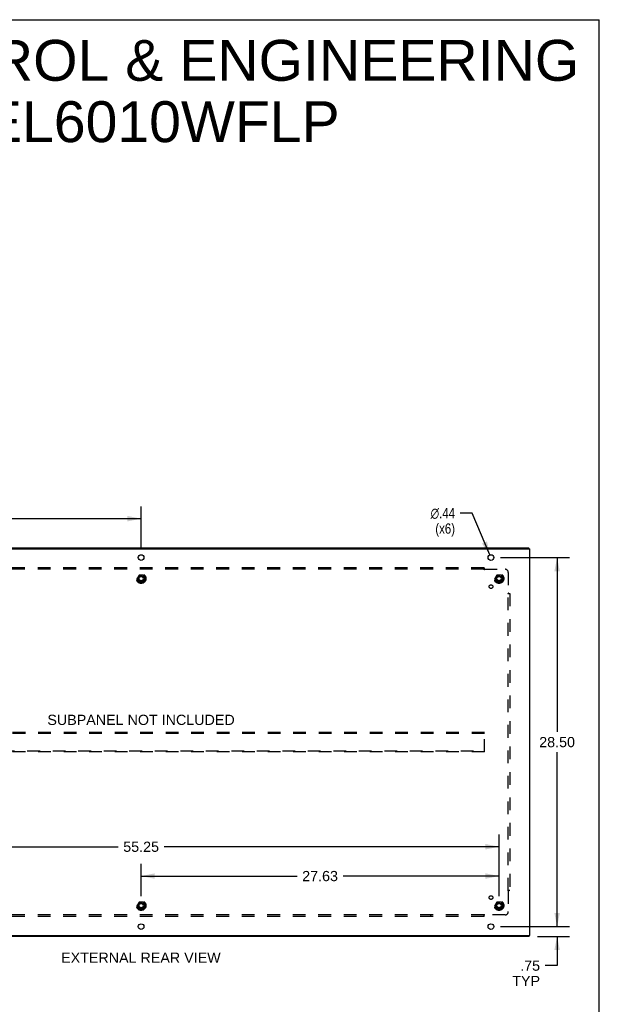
# Model space of a CAD drawing. Header units: inches. Extents: x 0 to 179, y 0 to 116.
# Tile 21 of 21: x 134 to 179, y 40 to 116. Entities that reach past the tile are written whole.
import ezdxf

# ---------------------------------------------------------------- set-up
doc = ezdxf.new("R2010")
doc.units = ezdxf.units.IN
doc.header["$LTSCALE"] = 9.842105
doc.header["$MEASUREMENT"] = 0
doc.linetypes.add('HIDDEN', pattern=[0.2, 0.1, -0.1])
doc.layers.get('0').update_dxf_attribs({"linetype": 'CONTINUOUS'})
for name, color, linetype in [('DEFAULT_2', 8, 'HIDDEN'), ('DIMENSIONS', 7, 'CONTINUOUS'), ('SUBPANEL', 7, 'CONTINUOUS')]:
    doc.layers.add(name, color=color, linetype=linetype)
doc.styles.get("Standard").update_dxf_attribs({"font": 'arial.ttf'})
doc.styles.add('TEXTSTYLE_1', font='gdt', dxfattribs={"width": 0.8})
doc.dimstyles.new('DIMSTYLE_1', dxfattribs={"dimtxt": 0.789474, "dimasz": 1.052632, "dimexe": 0.09, "dimexo": 0.07, "dimgap": 0.0375, "dimtad": 0, "dimtih": 1, "dimtoh": 1, "dimzin": 4, "dimdsep": 46, "dimtxsty": 'Standard', "dimblk": '_FILLED', "dimblk1": '_FILLED', "dimblk2": '_FILLED', "dimcen": 0.09, "dimadec": 3, "dimazin": 1, "dimtfac": 1, "dimtdec": 3, "dimtofl": 0, "dimtmove": 0, "dimatfit": 3, "dimldrblk": '_FILLED', "dimfxl": 0, "dimtolj": 1, "dimtzin": 4, "dimarcsym": 0})
doc.dimstyles.new('DIMSTYLE_2', dxfattribs={"dimtxt": 0.789474, "dimasz": 1.052632, "dimexe": 0.09, "dimexo": 0.07, "dimgap": 0.09, "dimtad": 0, "dimtih": 1, "dimtoh": 1, "dimzin": 4, "dimdsep": 46, "dimtxsty": 'Standard', "dimblk": '_FILLED', "dimblk1": '_FILLED', "dimblk2": '_FILLED', "dimcen": 0.09, "dimadec": 3, "dimazin": 1, "dimtfac": 1, "dimtdec": 3, "dimtofl": 0, "dimtmove": 0, "dimatfit": 1, "dimldrblk": '_FILLED', "dimfxl": 0, "dimtolj": 1, "dimtzin": 4, "dimarcsym": 0})

# ---------------------------------------------------------------- blocks, each defined once
blk = doc.blocks.new('_FILLED')
at = {"color": 0, "linetype": 'ByBlock'}
blk.add_solid([(0, 0), (-1, 0.2), (-1, -0.2)], dxfattribs=at)
blk = doc.blocks.new('*D1')
at = {"layer": 'DIMENSIONS', "color": 2, "linetype": 'Continuous'}
for p, q in [((175.69, 45.755), (175.69, 47.86)), ((171.319, 45.755), (176.638, 45.755)), ((174.176, 45.005), (176.638, 45.005)), ((175.69, 45.005), (175.69, 42.743)), ((175.69, 42.743), (174.769, 42.743))]:
    blk.add_line(p, q, dxfattribs=at)
at = {"layer": 'DIMENSIONS', "color": 2, "linetype": 'Continuous', "xscale": 1.0526315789, "yscale": 1.0526315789, "zscale": 1.0526315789}
for p, rotation in [((175.69, 45.755), 270), ((175.69, 45.005), 90)]:
    blk.add_blockref('_FILLED', p, dxfattribs=dict(at, rotation=rotation))
at = {"layer": 'DIMENSIONS', "color": 2, "linetype": 'Continuous', "insert": (174.375, 43.137), "char_height": 0.7895, "width": 2.1395, "attachment_point": 3, "line_spacing_factor": 0.9}
blk.add_mtext('.75\\PTYP', dxfattribs=at)
blk = doc.blocks.new('*D3')
at = {"layer": 'DIMENSIONS', "color": 2, "linetype": 'Continuous'}
for p, q in [((169.126, 77.68), (168.205, 77.68)), ((170.497, 74.456), (169.126, 77.68))]:
    blk.add_line(p, q, dxfattribs=at)
at = {"layer": 'DIMENSIONS', "color": 2, "linetype": 'Continuous', "xscale": 1.0526315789, "yscale": 1.0526315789, "zscale": 1.0526315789, "rotation": 293.043239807}
blk.add_blockref('_FILLED', (170.497, 74.456), dxfattribs=at)
at = {"layer": 'DIMENSIONS', "color": 2, "linetype": 'Continuous', "insert": (167.81, 78.075), "char_height": 0.78947, "width": 2.58462, "attachment_point": 3, "line_spacing_factor": 0.9, "style": 'TEXTSTYLE_1'}
blk.add_mtext('{\\fgdt;n}\\fArial;.44\\P(x6)', dxfattribs=at)
blk = doc.blocks.new('*D5')
at = {"layer": 'DIMENSIONS', "color": 2, "linetype": 'Continuous'}
for p, q in [((115.958, 48.117), (115.958, 52.872)), ((171.208, 48.117), (171.208, 52.872)), ((115.958, 51.925), (141.809, 51.925)), ((171.208, 51.925), (145.357, 51.925))]:
    blk.add_line(p, q, dxfattribs=at)
at = {"layer": 'DIMENSIONS', "color": 2, "linetype": 'Continuous', "xscale": 1.0526315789, "yscale": 1.0526315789, "zscale": 1.0526315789, "rotation": 180}
blk.add_blockref('_FILLED', (115.958, 51.925), dxfattribs=at)
at = {"layer": 'DIMENSIONS', "color": 2, "linetype": 'Continuous', "xscale": 1.0526315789, "yscale": 1.0526315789, "zscale": 1.0526315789}
blk.add_blockref('_FILLED', (171.208, 51.925), dxfattribs=at)
at = {"layer": 'DIMENSIONS', "color": 2, "linetype": 'Continuous', "insert": (143.583, 52.319), "char_height": 0.7895, "width": 2.75876, "attachment_point": 2, "line_spacing_factor": 0.9}
blk.add_mtext('55.25', dxfattribs=at)
blk = doc.blocks.new('*D6')
at = {"layer": 'DIMENSIONS', "color": 2, "linetype": 'Continuous'}
for p, q in [((143.583, 48.117), (143.583, 50.607)), ((171.208, 48.117), (171.208, 50.607)), ((143.583, 49.66), (155.621, 49.66)), ((171.208, 49.66), (159.169, 49.66))]:
    blk.add_line(p, q, dxfattribs=at)
at = {"layer": 'DIMENSIONS', "color": 2, "linetype": 'Continuous', "xscale": 1.0526315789, "yscale": 1.0526315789, "zscale": 1.0526315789, "rotation": 180}
blk.add_blockref('_FILLED', (143.583, 49.66), dxfattribs=at)
at = {"layer": 'DIMENSIONS', "color": 2, "linetype": 'Continuous', "xscale": 1.0526315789, "yscale": 1.0526315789, "zscale": 1.0526315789}
blk.add_blockref('_FILLED', (171.208, 49.66), dxfattribs=at)
at = {"layer": 'DIMENSIONS', "color": 2, "linetype": 'Continuous', "insert": (157.395, 50.055), "char_height": 0.7895, "width": 2.75876, "attachment_point": 2, "line_spacing_factor": 0.9}
blk.add_mtext('27.63', dxfattribs=at)
blk = doc.blocks.new('*D13')
at = {"layer": 'DIMENSIONS', "color": 2, "linetype": 'Continuous'}
for p, q in [((116.583, 74.992), (116.583, 78.205)), ((143.583, 74.992), (143.583, 78.205)), ((116.583, 77.257), (127.086, 77.257)), ((143.583, 77.257), (133.079, 77.257))]:
    blk.add_line(p, q, dxfattribs=at)
at = {"layer": 'DIMENSIONS', "color": 2, "linetype": 'Continuous', "xscale": 1.0526315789, "yscale": 1.0526315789, "zscale": 1.0526315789, "rotation": 180}
blk.add_blockref('_FILLED', (116.583, 77.257), dxfattribs=at)
at = {"layer": 'DIMENSIONS', "color": 2, "linetype": 'Continuous', "xscale": 1.0526315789, "yscale": 1.0526315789, "zscale": 1.0526315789}
blk.add_blockref('_FILLED', (143.583, 77.257), dxfattribs=at)
at = {"layer": 'DIMENSIONS', "color": 2, "linetype": 'Continuous', "insert": (130.083, 77.652), "char_height": 0.7895, "width": 5.20348, "attachment_point": 2, "line_spacing_factor": 0.9}
blk.add_mtext('27.00 TYP', dxfattribs=at)
blk = doc.blocks.new('*D14')
at = {"layer": 'DIMENSIONS', "color": 2, "linetype": 'Continuous'}
for p, q in [((171.319, 74.255), (176.638, 74.255)), ((175.69, 74.255), (175.69, 60.794)), ((175.69, 45.755), (175.69, 59.215)), ((171.319, 45.755), (176.638, 45.755))]:
    blk.add_line(p, q, dxfattribs=at)
at = {"layer": 'DIMENSIONS', "color": 2, "linetype": 'Continuous', "xscale": 1.0526315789, "yscale": 1.0526315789, "zscale": 1.0526315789}
for p, rotation in [((175.69, 74.255), 90), ((175.69, 45.755), 270)]:
    blk.add_blockref('_FILLED', p, dxfattribs=dict(at, rotation=rotation))
at = {"layer": 'DIMENSIONS', "color": 2, "linetype": 'Continuous', "insert": (175.69, 60.4), "char_height": 0.7895, "width": 2.75876, "attachment_point": 2, "line_spacing_factor": 0.9}
blk.add_mtext('28.50', dxfattribs=at)

msp = doc.modelspace()

# ---------------------------------------------------------------- linework, layer by layer
at = {"color": 7, "linetype": 'Continuous'}
for p, q in [((0, 115.789), (178.947, 115.789)), ((178.947, 0), (178.947, 115.789)), ((173.52, 74.93), (173.52, 75.005)), ((173.52, 45.08), (173.52, 45.005))]:
    msp.add_line(p, q, dxfattribs=at)
at = {"color": 3, "linetype": 'Continuous'}
for p, q in [((113.583, 74.93), (173.583, 74.93)), ((113.646, 75.005), (173.52, 75.005)), ((173.583, 45.08), (173.583, 74.93)), ((113.583, 45.08), (173.583, 45.08)), ((173.52, 45.005), (113.646, 45.005))]:
    msp.add_line(p, q, dxfattribs=at)
for centre in [(143.583, 74.255), (170.583, 74.255), (143.583, 45.755), (170.583, 45.755)]:
    msp.add_circle(centre, 0.219, dxfattribs=at)
at = {"layer": 'DEFAULT_2', "color": 8, "linetype": 'HIDDEN'}
for p, q in [((143.42, 72.902), (143.265, 72.635)), ((143.265, 72.625), (143.42, 72.357)), ((143.737, 72.907), (143.428, 72.907)), ((143.737, 72.352), (143.428, 72.352)), ((143.9, 72.635), (143.746, 72.902)), ((143.746, 72.357), (143.9, 72.625)), ((171.045, 72.902), (170.89, 72.635)), ((170.89, 72.625), (171.045, 72.357)), ((171.362, 72.907), (171.053, 72.907)), ((171.362, 72.352), (171.053, 72.352)), ((171.525, 72.635), (171.371, 72.902)), ((171.371, 72.357), (171.525, 72.625)), ((170.083, 60.755), (117.083, 60.755)), ((170.083, 60.68), (117.083, 60.68)), ((170.083, 59.255), (170.083, 60.755)), ((117.083, 59.33), (170.083, 59.33)), ((170.083, 59.255), (117.083, 59.255)), ((143.42, 47.652), (143.265, 47.385)), ((143.265, 47.375), (143.42, 47.107)), ((143.737, 47.657), (143.428, 47.657)), ((143.9, 47.385), (143.746, 47.652)), ((143.746, 47.107), (143.9, 47.375)), ((171.045, 47.652), (170.89, 47.385)), ((170.89, 47.375), (171.045, 47.107)), ((171.362, 47.657), (171.053, 47.657)), ((171.525, 47.385), (171.371, 47.652)), ((171.371, 47.107), (171.525, 47.375)), ((143.737, 47.102), (143.428, 47.102)), ((171.362, 47.102), (171.053, 47.102))]:
    msp.add_line(p, q, dxfattribs=at)
for centre, radius in [((143.583, 72.63), 0.372), ((171.208, 72.63), 0.372), ((143.583, 72.63), 0.356), ((143.583, 72.63), 0.312), ((143.583, 72.63), 0.204), ((143.583, 72.63), 0.188), ((143.583, 72.63), 0.183), ((143.583, 72.63), 0.165), ((171.208, 72.63), 0.356), ((171.208, 72.63), 0.312), ((171.208, 72.63), 0.204), ((171.208, 72.63), 0.188), ((171.208, 72.63), 0.183), ((171.208, 72.63), 0.165), ((143.583, 47.38), 0.372), ((143.583, 47.38), 0.356), ((143.583, 47.38), 0.312), ((143.583, 47.38), 0.204), ((143.583, 47.38), 0.188), ((143.583, 47.38), 0.183), ((143.583, 47.38), 0.165), ((171.208, 47.38), 0.372), ((171.208, 47.38), 0.356), ((171.208, 47.38), 0.312), ((171.208, 47.38), 0.204), ((171.208, 47.38), 0.188), ((171.208, 47.38), 0.183), ((171.208, 47.38), 0.165)]:
    msp.add_circle(centre, radius, dxfattribs=at)
for centre, start, end in [((143.274, 72.63), 150.01268, 209.98829), ((143.428, 72.897), 90.01235, 149.98915), ((143.428, 72.362), 210.01204, 269.98872), ((143.737, 72.897), 30.01204, 89.98872), ((143.737, 72.362), 270.01235, 329.98915), ((143.892, 72.63), 330.01268, 29.98829), ((170.899, 72.63), 150.01268, 209.98829), ((171.053, 72.897), 90.01235, 149.98915), ((171.053, 72.362), 210.01204, 269.98872), ((171.362, 72.897), 30.01204, 89.98872), ((171.362, 72.362), 270.01235, 329.98915), ((171.517, 72.63), 330.01268, 29.98829), ((143.274, 47.38), 150.01268, 209.98829), ((143.428, 47.647), 90.01235, 149.98915), ((143.737, 47.647), 30.01204, 89.98872), ((143.892, 47.38), 330.01268, 29.98829), ((170.899, 47.38), 150.01268, 209.98829), ((171.053, 47.647), 90.01235, 149.98915), ((171.362, 47.647), 30.01204, 89.98872), ((171.517, 47.38), 330.01268, 29.98829), ((143.428, 47.112), 210.01204, 269.98872), ((143.737, 47.112), 270.01235, 329.98915), ((171.053, 47.112), 210.01204, 269.98872), ((171.362, 47.112), 270.01235, 329.98915)]:
    msp.add_arc(centre, 0.01, start, end, dxfattribs=at)
at = {"layer": 'SUBPANEL', "color": 8, "linetype": 'HIDDEN'}
for p, q in [((170.051, 73.474), (117.114, 73.474)), ((170.051, 73.349), (117.114, 73.349)), ((165.926, 73.474), (165.926, 73.349)), ((170.051, 73.474), (170.051, 73.308)), ((170.087, 73.349), (171.676, 73.349)), ((171.926, 73.099), (171.926, 71.509)), ((171.886, 71.474), (172.051, 71.474)), ((171.907, 71.496), (171.913, 71.5)), ((171.926, 48.536), (171.926, 71.474)), ((171.945, 71.491), (171.939, 71.497)), ((172.051, 71.474), (172.051, 48.536)), ((172.051, 48.536), (171.886, 48.536)), ((171.926, 48.501), (171.926, 46.911)), ((170.051, 46.661), (117.114, 46.661)), ((170.051, 46.536), (117.114, 46.536)), ((165.926, 46.661), (165.926, 46.536)), ((170.051, 46.536), (170.051, 46.702)), ((170.068, 46.642), (170.075, 46.649)), ((170.073, 46.681), (170.077, 46.675)), ((171.676, 46.661), (170.087, 46.661))]:
    msp.add_line(p, q, dxfattribs=at)
for points in [[(170.051, 73.387), (170.053, 73.385), (170.055, 73.383), (170.056, 73.381), (170.058, 73.379), (170.059, 73.377), (170.061, 73.375), (170.062, 73.374), (170.064, 73.372), (170.065, 73.37), (170.067, 73.369), (170.068, 73.367)], [(170.051, 73.308), (170.053, 73.308), (170.055, 73.309), (170.056, 73.31), (170.058, 73.311), (170.059, 73.312), (170.06, 73.313), (170.062, 73.314), (170.063, 73.315), (170.065, 73.317), (170.066, 73.318), (170.067, 73.32), (170.069, 73.321), (170.07, 73.323), (170.071, 73.325), (170.072, 73.327), (170.073, 73.329), (170.077, 73.335)], [(170.068, 73.367), (170.075, 73.361), (170.077, 73.359), (170.079, 73.357), (170.081, 73.355), (170.082, 73.353), (170.084, 73.352), (170.085, 73.35), (170.087, 73.349)], [(170.077, 73.335), (170.079, 73.337), (170.08, 73.34), (170.081, 73.342), (170.083, 73.344), (170.084, 73.345), (170.085, 73.347), (170.087, 73.349)], [(171.886, 71.474), (171.886, 71.475), (171.887, 71.477), (171.888, 71.478), (171.888, 71.48), (171.889, 71.481), (171.89, 71.483), (171.892, 71.484), (171.893, 71.485), (171.894, 71.487), (171.896, 71.488), (171.897, 71.49), (171.899, 71.491), (171.901, 71.492), (171.903, 71.493), (171.905, 71.494), (171.907, 71.496)], [(171.913, 71.5), (171.915, 71.501), (171.917, 71.502), (171.919, 71.504), (171.921, 71.505), (171.923, 71.506), (171.925, 71.508), (171.926, 71.509)], [(171.939, 71.497), (171.937, 71.499), (171.935, 71.501), (171.933, 71.503), (171.931, 71.504), (171.929, 71.506), (171.928, 71.508), (171.926, 71.509)], [(171.965, 71.474), (171.963, 71.475), (171.961, 71.477), (171.959, 71.478), (171.957, 71.48), (171.955, 71.481), (171.953, 71.483), (171.951, 71.485), (171.95, 71.486), (171.948, 71.488), (171.947, 71.489), (171.945, 71.491)], [(171.886, 48.536), (171.886, 48.534), (171.887, 48.533), (171.888, 48.531), (171.888, 48.53), (171.889, 48.528), (171.89, 48.527), (171.892, 48.526), (171.893, 48.524), (171.894, 48.523), (171.896, 48.521), (171.897, 48.52), (171.899, 48.519), (171.901, 48.518), (171.903, 48.516), (171.905, 48.515), (171.907, 48.514), (171.913, 48.51)], [(171.913, 48.51), (171.915, 48.509), (171.917, 48.507), (171.919, 48.506), (171.921, 48.505), (171.923, 48.503), (171.925, 48.502), (171.926, 48.501)], [(171.945, 48.519), (171.939, 48.513), (171.937, 48.511), (171.935, 48.509), (171.933, 48.507), (171.931, 48.505), (171.929, 48.504), (171.928, 48.502), (171.926, 48.501)], [(171.965, 48.536), (171.963, 48.535), (171.961, 48.533), (171.959, 48.531), (171.957, 48.53), (171.955, 48.528), (171.953, 48.527), (171.951, 48.525), (171.95, 48.524), (171.948, 48.522), (171.947, 48.521), (171.945, 48.519)], [(170.051, 46.702), (170.053, 46.701), (170.055, 46.701), (170.056, 46.7), (170.058, 46.699), (170.059, 46.698), (170.06, 46.697), (170.062, 46.696), (170.063, 46.695), (170.065, 46.693), (170.066, 46.692), (170.067, 46.69), (170.069, 46.689), (170.07, 46.687), (170.071, 46.685), (170.072, 46.683), (170.073, 46.681)], [(170.051, 46.623), (170.053, 46.625), (170.055, 46.627), (170.056, 46.629), (170.058, 46.631), (170.059, 46.633), (170.061, 46.634), (170.062, 46.636), (170.064, 46.638), (170.065, 46.639), (170.067, 46.641), (170.068, 46.642)], [(170.075, 46.649), (170.077, 46.651), (170.079, 46.653), (170.081, 46.655), (170.082, 46.656), (170.084, 46.658), (170.085, 46.66), (170.087, 46.661)], [(170.077, 46.675), (170.079, 46.672), (170.08, 46.67), (170.081, 46.668), (170.083, 46.666), (170.084, 46.664), (170.085, 46.663), (170.087, 46.661)]]:
    msp.add_lwpolyline(points, dxfattribs=at)
for centre, radius in [((143.583, 72.63), 0.25), ((171.208, 72.63), 0.25), ((170.589, 72.011), 0.141), ((170.589, 47.999), 0.141), ((143.583, 47.38), 0.25), ((171.208, 47.38), 0.25)]:
    msp.add_circle(centre, radius, dxfattribs=at)
for centre, start, end in [((171.676, 73.099), 0, 90), ((171.676, 46.911), 270, 360)]:
    msp.add_arc(centre, 0.25, start, end, dxfattribs=at)

# ---------------------------------------------------------------- texts
at = {"layer": 'DIMENSIONS', "color": 2, "linetype": 'Continuous', "attachment_point": 2, "line_spacing_factor": 0.9}
for s, insert, char_height, width in [('SAGINAW CONTROL & ENGINEERING\\PSCE-30EL6010WFLP', (137.456, 114.23), 3.15789, 79.75739), ('SUBPANEL NOT INCLUDED', (143.577, 62.118), 0.78947, 14.43651), ('EXTERNAL REAR VIEW', (143.565, 43.749), 0.78947, 12.29114)]:
    msp.add_mtext(s, dxfattribs=dict(at, insert=insert, char_height=char_height, width=width))

# ---------------------------------------------------------------- dimensions: what is measured, and where the dimension line sits
at = {"layer": 'DIMENSIONS', "color": 2, "linetype": 'Continuous'}
dim = msp.add_linear_dim(base=(143.583, 77.257), p1=(116.583, 74.922), p2=(143.583, 74.922), text='<> TYP', dimstyle='DIMSTYLE_1', dxfattribs=at)
dim.commit()
dim.dimension.update_dxf_attribs({"geometry": '*D13', "text_midpoint": (130.083, 77.257), "dimtype": 160})
dim = msp.add_diameter_dim_2p(p1=(170.497, 74.456), p2=(170.668, 74.054), text='%%c<>\\P(x6)', dimstyle='DIMSTYLE_2', override={"dimpost": '<>'}, dxfattribs=at)
dim.commit()
dim.dimension.update_dxf_attribs({"geometry": '*D3', "text_midpoint": (166.518, 77.088), "dimtype": 163})
dim = msp.add_linear_dim(base=(175.69, 45.755), p1=(171.249, 74.255), p2=(171.249, 45.755), angle=270, dimstyle='DIMSTYLE_1', dxfattribs=at)
dim.commit()
dim.dimension.update_dxf_attribs({"geometry": '*D14', "text_midpoint": (175.68, 60), "dimtype": 160})
for base, p1, p2, picture, middle in [((171.208, 51.925), (115.958, 48.047), (171.208, 48.047), '*D5', (143.582, 51.92)), ((171.207623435, 49.659792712), (143.582623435, 48.046697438), (171.207623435, 48.046697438), '*D6', (157.384641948, 49.655392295))]:
    dim = msp.add_linear_dim(base=base, p1=p1, p2=p2, dimstyle='DIMSTYLE_1', dxfattribs=at)
    dim.commit()
    dim.dimension.update_dxf_attribs({"geometry": picture, "text_midpoint": middle, "dimtype": 160})
dim = msp.add_linear_dim(base=(175.69, 45.755), p1=(174.106, 45.005), p2=(171.249, 45.755), angle=90, text='<>\\PTYP', dimstyle='DIMSTYLE_1', dxfattribs=at)
dim.commit()
dim.dimension.update_dxf_attribs({"geometry": '*D1', "text_midpoint": (173.305, 42.151), "dimtype": 160})

doc.saveas('drawing.dxf')
